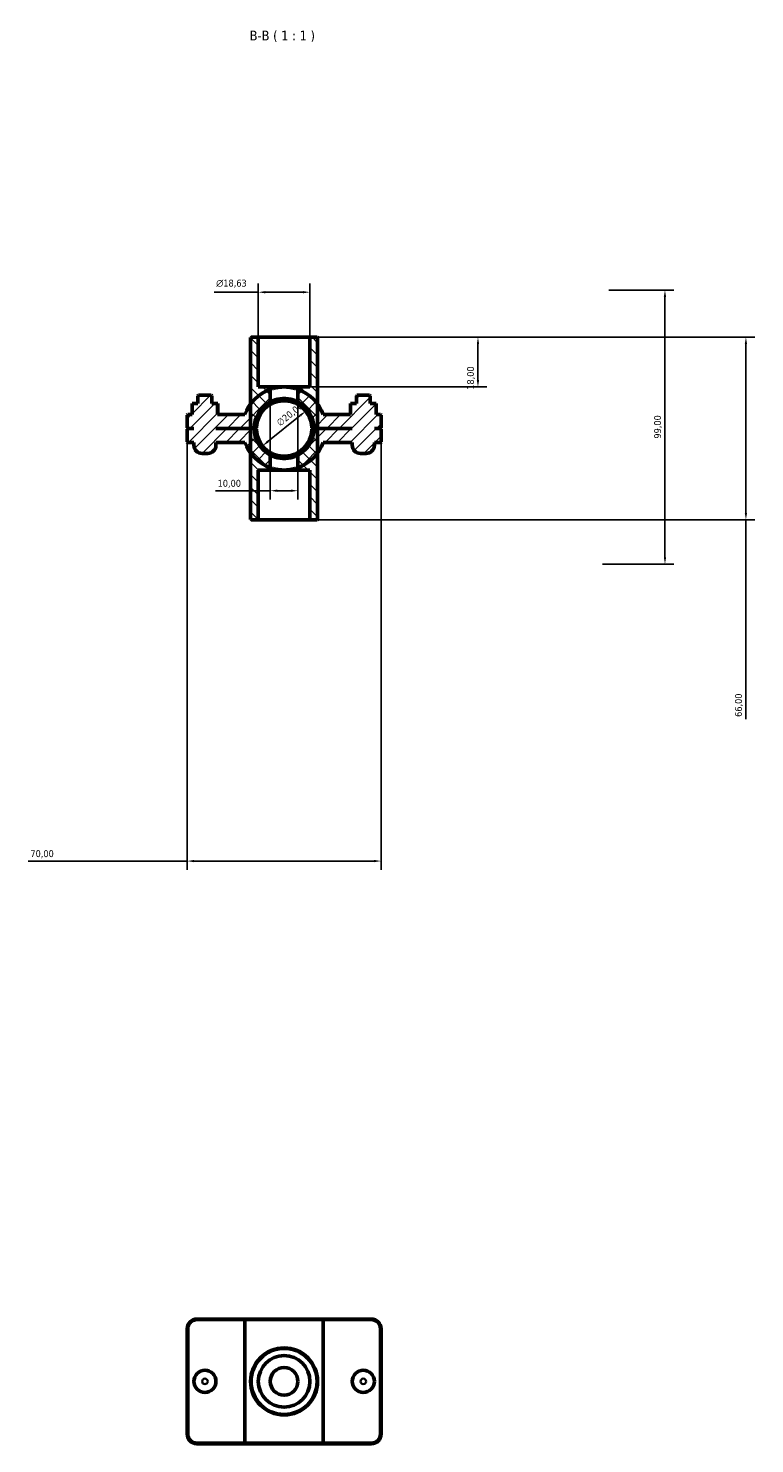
# Model space of a CAD drawing. Header units: millimetres. Extents: x 0 to 902, y -117 to 1184.
# Tile 4 of 4: x 334 to 596, y 673 to 1184. Entities that reach past the tile are written whole.
import ezdxf

# ---------------------------------------------------------------- set-up
doc = ezdxf.new("R2010")
doc.units = ezdxf.units.MM
for name, color, linetype, lineweight in [('Dimension (ISO)', 7, 'Continuous', 25), ('Hatch (ISO)', 7, 'Continuous', 18), ('Symbol (ISO)', 7, 'Continuous', 25), ('Visible (ISO)', 7, 'Continuous', 50), ('Visible Narrow (ISO)', 7, 'Continuous', 35)]:
    doc.layers.add(name, color=color, linetype=linetype, lineweight=lineweight)
doc.styles.add('Label Text (ISO)', font='tahoma.ttf')
doc.styles.add('Note Text (ISO)', font='tahoma.ttf')
doc.dimstyles.new('Default (ISO)', dxfattribs={"dimtxt": 2.5, "dimasz": 2.5, "dimexe": 3.174999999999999, "dimexo": 0, "dimgap": 0.762, "dimtad": 1, "dimrnd": 1e-08, "dimzin": 0, "dimtxsty": 'Note Text (ISO)', "dimcen": 0.09, "dimdle": 10, "dimclrd": 256, "dimclre": 256, "dimclrt": 232, "dimazin": 0, "dimtfac": 1.402080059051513, "dimtmove": 0, "dimatfit": 3, "dimfxl": 1, "dimtolj": 1, "dimtzin": 0, "dimlwd": -1, "dimlwe": -1, "dimarcsym": 0})

# ---------------------------------------------------------------- blocks, each defined once
blk = doc.blocks.new('*D7')
at = {"layer": 'Defpoints', "color": 0, "transparency": 16777216}
for p in [(435.846718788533, 1072.060728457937), (431.531218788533, 1054.060728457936), (496.5448371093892, 1054.060728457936)]:
    blk.add_point(p, dxfattribs=at)
at = {"layer": 'Dimension (ISO)', "transparency": 16777216}
for p, q in [((435.846718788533, 1072.060728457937), (499.7198371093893, 1072.060728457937)), ((496.5448371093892, 1069.560728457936), (496.5448371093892, 1056.560728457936)), ((431.531218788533, 1054.060728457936), (499.7198371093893, 1054.060728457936))]:
    blk.add_line(p, q, dxfattribs=at)
for points in [[(496.1281704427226, 1069.560728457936), (496.961503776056, 1069.560728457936), (496.5448371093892, 1072.060728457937)], [(496.1281704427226, 1056.560728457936), (496.961503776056, 1056.560728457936), (496.5448371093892, 1054.060728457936)]]:
    blk.add_solid(points, dxfattribs=at)
at = {"layer": 'Dimension (ISO)', "color": 232, "true_color": 0xca0064, "transparency": 16777216, "insert": (492.6045295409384, 1053.045449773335), "char_height": 2.5, "attachment_point": 1, "rotation": 90, "style": 'Note Text (ISO)'}
blk.add_mtext('\\A1;18,00', dxfattribs=at)
blk = doc.blocks.new('*D8')
at = {"layer": 'Defpoints', "color": 0, "transparency": 16777216}
for p in [(417.215718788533, 1088.274014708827), (417.215718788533, 1072.060728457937), (435.846718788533, 1072.060728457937)]:
    blk.add_point(p, dxfattribs=at)
at = {"layer": 'Dimension (ISO)', "transparency": 16777216}
for p, q in [((417.215718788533, 1072.060728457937), (417.215718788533, 1091.449014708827)), ((435.846718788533, 1072.060728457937), (435.846718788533, 1091.449014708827)), ((417.215718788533, 1088.274014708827), (401.2292215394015, 1088.274014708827)), ((433.3467187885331, 1088.274014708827), (419.715718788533, 1088.274014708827))]:
    blk.add_line(p, q, dxfattribs=at)
for points in [[(419.715718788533, 1088.690681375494), (419.715718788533, 1087.85734804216), (417.215718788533, 1088.274014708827)], [(433.3467187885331, 1088.690681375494), (433.3467187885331, 1087.85734804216), (435.846718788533, 1088.274014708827)]]:
    blk.add_solid(points, dxfattribs=at)
at = {"layer": 'Dimension (ISO)', "color": 232, "true_color": 0xca0064, "transparency": 16777216, "insert": (401.9912215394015, 1092.797512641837), "char_height": 2.5, "attachment_point": 1, "style": 'Note Text (ISO)'}
blk.add_mtext('\\A1;\\fAIGDT|b0|i0;\\H2.5000;\\ln\\fTahoma|b0|i0;\\H2.5000;18,63', dxfattribs=at)
blk = doc.blocks.new('*D9')
at = {"layer": 'Defpoints', "color": 0, "transparency": 16777216}
for p in [(434.321524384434, 1045.331591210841), (418.740913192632, 1032.784600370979)]:
    blk.add_point(p, dxfattribs=at)
at = {"layer": 'Dimension (ISO)', "transparency": 16777216}
blk.add_line((420.6880456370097, 1034.352616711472), (432.3743919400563, 1043.763574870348), dxfattribs=at)
blk.add_arc((426.5312187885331, 1039.05809579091), 10.00228004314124, 20.65706201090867, 60.00754031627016, dxfattribs=at)
for points in [[(432.1130558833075, 1044.088096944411), (432.6357279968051, 1043.439052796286), (434.321524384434, 1045.331591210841)], [(420.426709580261, 1034.677138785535), (420.9493816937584, 1034.028094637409), (418.740913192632, 1032.784600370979)]]:
    blk.add_solid(points, dxfattribs=at)
at = {"layer": 'Dimension (ISO)', "color": 232, "true_color": 0xca0064, "transparency": 16777216, "insert": (423.4939424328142, 1041.716248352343), "char_height": 2.5, "attachment_point": 1, "rotation": 38.84432523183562, "style": 'Note Text (ISO)'}
blk.add_mtext('\\A1;∅20,00', dxfattribs=at)
blk = doc.blocks.new('*D10')
at = {"layer": 'Defpoints', "color": 0, "transparency": 16777216}
for p in [(543.8480557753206, 1089.060728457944), (541.531218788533, 990.0607284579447), (564.080138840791, 990.0607284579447)]:
    blk.add_point(p, dxfattribs=at)
at = {"layer": 'Dimension (ISO)', "transparency": 16777216}
for p, q in [((543.8480557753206, 1089.060728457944), (567.2551388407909, 1089.060728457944)), ((564.080138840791, 1086.560728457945), (564.080138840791, 992.5607284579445)), ((541.531218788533, 990.0607284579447), (567.2551388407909, 990.0607284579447))]:
    blk.add_line(p, q, dxfattribs=at)
for points in [[(563.6634721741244, 1086.560728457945), (564.4968055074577, 1086.560728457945), (564.080138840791, 1089.060728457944)], [(563.6634721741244, 992.5607284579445), (564.4968055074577, 992.5607284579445), (564.080138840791, 990.0607284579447)]]:
    blk.add_solid(points, dxfattribs=at)
at = {"layer": 'Dimension (ISO)', "color": 232, "true_color": 0xca0064, "transparency": 16777216, "insert": (560.1465471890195, 1035.411970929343), "char_height": 2.5, "attachment_point": 1, "rotation": 90, "style": 'Note Text (ISO)'}
blk.add_mtext('\\A1;99,00', dxfattribs=at)
blk = doc.blocks.new('*D11')
at = {"layer": 'Defpoints', "color": 0, "transparency": 16777216}
for p in [(421.531218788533, 1048.633606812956), (431.531218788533, 1048.633606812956), (421.531218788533, 1016.592122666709)]:
    blk.add_point(p, dxfattribs=at)
at = {"layer": 'Dimension (ISO)', "transparency": 16777216}
for p, q in [((421.531218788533, 1048.633606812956), (421.531218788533, 1013.417122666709)), ((431.531218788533, 1048.633606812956), (431.531218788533, 1013.417122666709)), ((421.531218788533, 1016.592122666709), (401.753940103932, 1016.592122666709)), ((429.031218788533, 1016.592122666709), (424.031218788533, 1016.592122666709))]:
    blk.add_line(p, q, dxfattribs=at)
for points in [[(424.031218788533, 1017.008789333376), (424.031218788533, 1016.175456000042), (421.531218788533, 1016.592122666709)], [(429.031218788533, 1017.008789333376), (429.031218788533, 1016.175456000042), (431.531218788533, 1016.592122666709)]]:
    blk.add_solid(points, dxfattribs=at)
at = {"layer": 'Dimension (ISO)', "color": 232, "true_color": 0xca0064, "transparency": 16777216, "insert": (402.515940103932, 1020.52571431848), "char_height": 2.5, "attachment_point": 1, "style": 'Note Text (ISO)'}
blk.add_mtext('\\A1;10,00', dxfattribs=at)
blk = doc.blocks.new('*D12')
at = {"layer": 'Defpoints', "color": 0, "transparency": 16777216}
for p in [(435.846718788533, 1072.060728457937), (435.846718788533, 1006.060728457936), (593.3154783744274, 1006.060728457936)]:
    blk.add_point(p, dxfattribs=at)
at = {"layer": 'Dimension (ISO)', "transparency": 16777216}
for p, q in [((435.846718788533, 1072.060728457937), (596.4904783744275, 1072.060728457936)), ((593.3154783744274, 1069.560728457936), (593.3154783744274, 1008.560728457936)), ((435.846718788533, 1006.060728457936), (596.4904783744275, 1006.060728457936)), ((593.3154783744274, 1006.060728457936), (593.3154783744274, 934.1650817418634))]:
    blk.add_line(p, q, dxfattribs=at)
for points in [[(592.8988117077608, 1069.560728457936), (593.7321450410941, 1069.560728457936), (593.3154783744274, 1072.060728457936)], [(592.8988117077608, 1008.560728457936), (593.7321450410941, 1008.560728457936), (593.3154783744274, 1006.060728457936)]]:
    blk.add_solid(points, dxfattribs=at)
at = {"layer": 'Dimension (ISO)', "color": 232, "true_color": 0xca0064, "transparency": 16777216, "insert": (589.3818867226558, 934.9270817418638), "char_height": 2.5, "attachment_point": 1, "rotation": 90, "style": 'Note Text (ISO)'}
blk.add_mtext('\\A1;66,00', dxfattribs=at)
blk = doc.blocks.new('*D13')
at = {"layer": 'Defpoints', "color": 0, "transparency": 16777216}
for p in [(391.5312187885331, 1039.310728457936), (461.531218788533, 1039.310728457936), (391.5312187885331, 882.8712266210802)]:
    blk.add_point(p, dxfattribs=at)
at = {"layer": 'Dimension (ISO)', "transparency": 16777216}
for p, q in [((391.5312187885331, 1039.310728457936), (391.5312187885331, 879.6962266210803)), ((461.531218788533, 1039.310728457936), (461.531218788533, 879.6962266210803)), ((391.5312187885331, 882.8712266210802), (334.1473249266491, 882.8712266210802)), ((459.031218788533, 882.8712266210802), (394.0312187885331, 882.8712266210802))]:
    blk.add_line(p, q, dxfattribs=at)
for points in [[(394.0312187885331, 883.2878932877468), (394.0312187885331, 882.4545599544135), (391.5312187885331, 882.8712266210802)], [(459.031218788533, 883.2878932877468), (459.031218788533, 882.4545599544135), (461.531218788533, 882.8712266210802)]]:
    blk.add_solid(points, dxfattribs=at)
at = {"layer": 'Dimension (ISO)', "color": 232, "true_color": 0xca0064, "transparency": 16777216, "insert": (334.909324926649, 886.8048182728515), "char_height": 2.5, "attachment_point": 1, "style": 'Note Text (ISO)'}
blk.add_mtext('\\A1;70,00', dxfattribs=at)

msp = doc.modelspace()

# ---------------------------------------------------------------- hatches: boundary and pattern name
at = {"layer": 'Hatch (ISO)'}
h = msp.add_hatch(dxfattribs=at)
h.set_pattern_fill('ANSI31', color=256, scale=25.4, angle=90.00021045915, style=0)
h.set_pattern_definition([(135.0002104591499, (0, 0), (-2.245055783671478, -2.245072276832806), [])])
edge = h.paths.add_edge_path()
edge.add_line((417.215718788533, 1054.060728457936), (417.215718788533, 1072.060728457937))
edge.add_line((417.215718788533, 1072.060728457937), (414.6210687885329, 1072.060728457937))
edge.add_line((414.621068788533, 1072.060728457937), (414.4210687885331, 1071.860728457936))
edge.add_line((414.421068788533, 1071.860728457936), (414.421068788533, 1047.911958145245))
edge.add_line((414.421068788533, 1047.911958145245), (414.421068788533, 1039.110728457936))
edge.add_line((414.421068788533, 1039.110728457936), (414.421068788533, 1039.010728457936))
edge.add_line((414.421068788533, 1039.010728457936), (414.421068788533, 1030.209498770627))
edge.add_line((414.421068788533, 1030.209498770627), (414.421068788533, 1006.260728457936))
edge.add_line((414.421068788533, 1006.260728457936), (414.6210687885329, 1006.060728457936))
edge.add_line((414.621068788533, 1006.060728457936), (417.215718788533, 1006.060728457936))
edge.add_line((417.215718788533, 1006.060728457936), (417.215718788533, 1024.060728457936))
edge.add_line((417.215718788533, 1024.060728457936), (421.531218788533, 1024.060728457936))
edge.add_line((421.531218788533, 1024.060728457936), (421.531218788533, 1029.487850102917))
edge.add_ellipse((426.5312187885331, 1039.060728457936), major_axis=(-5.000000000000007, -9.57287835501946), ratio=1, start_angle=297.84372716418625, end_angle=360, ccw=False)
edge.add_ellipse((426.5312187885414, 1039.060728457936), major_axis=(-10.79988425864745, -0.0499999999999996), ratio=1, start_angle=359.46948162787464, end_angle=360, ccw=False)
edge.add_ellipse((426.5312187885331, 1039.060728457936), major_axis=(-10.79988425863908, 0.0500000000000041), ratio=1, start_angle=297.84372716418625, end_angle=360.00000000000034, ccw=False)
edge.add_line((421.531218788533, 1048.633606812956), (421.531218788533, 1054.060728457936))
edge.add_line((421.531218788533, 1054.060728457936), (417.215718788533, 1054.060728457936))
edge = h.paths.add_edge_path()
edge.add_line((435.846718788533, 1072.060728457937), (435.846718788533, 1054.060728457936))
edge.add_line((435.846718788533, 1054.060728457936), (431.531218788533, 1054.060728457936))
edge.add_line((431.531218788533, 1054.060728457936), (431.531218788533, 1048.633606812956))
edge.add_ellipse((426.5312187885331, 1039.060728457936), major_axis=(4.999999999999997, 9.572878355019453), ratio=1, start_angle=297.84372716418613, end_angle=360, ccw=False)
edge.add_ellipse((426.5312187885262, 1039.060728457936), major_axis=(10.79988425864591, 0.0499999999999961), ratio=1, start_angle=359.46948162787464, end_angle=360, ccw=False)
edge.add_ellipse((426.5312187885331, 1039.060728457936), major_axis=(10.79988425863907, -0.0499999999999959), ratio=1, start_angle=297.84372716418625, end_angle=360.0000000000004, ccw=False)
edge.add_line((431.531218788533, 1029.487850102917), (431.531218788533, 1024.060728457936))
edge.add_line((431.531218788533, 1024.060728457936), (435.846718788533, 1024.060728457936))
edge.add_line((435.846718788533, 1024.060728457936), (435.846718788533, 1006.060728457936))
edge.add_line((435.846718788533, 1006.060728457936), (438.441368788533, 1006.060728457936))
edge.add_line((438.441368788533, 1006.060728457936), (438.641368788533, 1006.260728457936))
edge.add_line((438.641368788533, 1006.260728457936), (438.641368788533, 1030.209498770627))
edge.add_line((438.641368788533, 1030.209498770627), (438.641368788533, 1039.010728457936))
edge.add_line((438.641368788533, 1039.010728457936), (438.641368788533, 1039.110728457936))
edge.add_line((438.641368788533, 1039.110728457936), (438.641368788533, 1047.911958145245))
edge.add_line((438.641368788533, 1047.911958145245), (438.641368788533, 1071.860728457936))
edge.add_line((438.6413687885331, 1071.860728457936), (438.4413687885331, 1072.060728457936))
edge.add_line((438.441368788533, 1072.060728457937), (435.846718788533, 1072.060728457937))
h = msp.add_hatch(dxfattribs=at)
h.set_pattern_fill('ANSI31', color=256, scale=25.4, style=0)
h.set_pattern_definition([(45, (0, 0), (-2.245064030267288, 2.245064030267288), [])])
edge = h.paths.add_edge_path()
edge.add_line((461.331218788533, 1039.110728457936), (461.5312187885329, 1039.310728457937))
edge.add_line((461.531218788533, 1039.310728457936), (461.531218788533, 1043.860728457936))
edge.add_line((461.531218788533, 1043.860728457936), (461.331218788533, 1044.060728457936))
edge.add_line((461.331218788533, 1044.060728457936), (459.7358449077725, 1044.060728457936))
edge.add_line((459.7358449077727, 1044.060728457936), (459.7358449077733, 1048.060728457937))
edge.add_line((459.7358449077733, 1048.060728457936), (457.631218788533, 1048.060728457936))
edge.add_line((457.631218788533, 1048.060728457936), (457.631218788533, 1050.860728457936))
edge.add_line((457.631218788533, 1050.860728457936), (457.431218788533, 1051.060728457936))
edge.add_line((457.431218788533, 1051.060728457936), (452.831218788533, 1051.060728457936))
edge.add_line((452.831218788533, 1051.060728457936), (452.6312187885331, 1050.860728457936))
edge.add_line((452.631218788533, 1050.860728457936), (452.631218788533, 1048.060728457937))
edge.add_line((452.631218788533, 1048.060728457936), (450.5265926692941, 1048.060728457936))
edge.add_line((450.5265926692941, 1048.060728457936), (450.5265926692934, 1044.060728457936))
edge.add_line((450.5265926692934, 1044.060728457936), (440.6733544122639, 1044.060728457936))
edge.add_ellipse((426.5312187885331, 1039.060728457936), major_axis=(14.14213562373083, 4.999999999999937), ratio=1, start_angle=0, end_angle=16.69160527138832)
edge.add_ellipse((426.5312187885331, 1039.060728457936), major_axis=(12.11015, 8.851229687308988), ratio=1, start_angle=0, end_angle=34.3659534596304)
edge.add_line((431.531218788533, 1053.202864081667), (431.531218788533, 1047.720982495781))
edge.add_ellipse((426.5312187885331, 1039.060728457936), major_axis=(5.000000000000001, 8.660254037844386), ratio=1, start_angle=301.43241478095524, end_angle=360, ccw=False)
edge.add_line((436.5280938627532, 1039.310705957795), (436.7310937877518, 1039.110728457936))
edge.add_line((436.7310937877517, 1039.110728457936), (437.3311030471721, 1039.110728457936))
edge.add_line((437.3311030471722, 1039.110728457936), (438.6413687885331, 1039.110728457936))
edge.add_line((438.641368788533, 1039.110728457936), (451.1312187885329, 1039.110728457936))
edge.add_line((451.131218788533, 1039.110728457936), (451.131218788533, 1039.010728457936))
edge.add_line((451.131218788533, 1039.010728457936), (438.641368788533, 1039.010728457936))
edge.add_line((438.6413687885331, 1039.010728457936), (437.3311030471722, 1039.010728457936))
edge.add_line((437.3311030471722, 1039.010728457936), (436.7310937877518, 1039.010728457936))
edge.add_line((436.7310937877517, 1039.010728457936), (436.5280938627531, 1038.810750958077))
edge.add_ellipse((426.5312187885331, 1039.060728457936), major_axis=(9.996875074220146, -0.2499774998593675), ratio=1, start_angle=301.4324147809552, end_angle=360, ccw=False)
edge.add_line((431.531218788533, 1030.400474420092), (431.531218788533, 1024.918592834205))
edge.add_ellipse((426.5312187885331, 1039.060728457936), major_axis=(5, -14.14213562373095), ratio=1, start_angle=0, end_angle=34.3659534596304)
edge.add_ellipse((426.5312187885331, 1039.060728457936), major_axis=(12.11014999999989, -8.851229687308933), ratio=1, start_angle=2.97e-14, end_angle=16.69160527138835)
edge.add_line((440.6733544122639, 1034.060728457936), (451.131218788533, 1034.060728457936))
edge.add_line((451.131218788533, 1034.060728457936), (451.131218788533, 1033.060728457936))
edge.add_ellipse((454.131218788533, 1033.060728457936), major_axis=(-3.000000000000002, -1.1e-15), ratio=1, start_angle=0, end_angle=89.99999999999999)
edge.add_line((454.131218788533, 1030.060728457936), (456.131218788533, 1030.060728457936))
edge.add_ellipse((456.131218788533, 1033.060728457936), major_axis=(0, -3.000000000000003), ratio=1, start_angle=0, end_angle=89.99999999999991)
edge.add_line((459.131218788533, 1033.060728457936), (459.131218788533, 1034.060728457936))
edge.add_line((459.131218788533, 1034.060728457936), (461.331218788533, 1034.060728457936))
edge.add_line((461.331218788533, 1034.060728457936), (461.5312187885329, 1034.260728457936))
edge.add_line((461.531218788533, 1034.260728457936), (461.531218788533, 1038.810728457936))
edge.add_line((461.531218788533, 1038.810728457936), (461.331218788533, 1039.010728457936))
edge.add_line((461.331218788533, 1039.010728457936), (459.131218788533, 1039.010728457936))
edge.add_line((459.131218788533, 1039.010728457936), (459.131218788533, 1039.110728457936))
edge.add_line((459.131218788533, 1039.110728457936), (461.331218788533, 1039.110728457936))
edge = h.paths.add_edge_path()
edge.add_line((391.5312187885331, 1039.310728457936), (391.7312187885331, 1039.110728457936))
edge.add_line((391.731218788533, 1039.110728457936), (393.931218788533, 1039.110728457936))
edge.add_line((393.9312187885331, 1039.110728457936), (393.9312187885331, 1039.010728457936))
edge.add_line((393.9312187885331, 1039.010728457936), (391.7312187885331, 1039.010728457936))
edge.add_line((391.731218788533, 1039.010728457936), (391.531218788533, 1038.810728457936))
edge.add_line((391.5312187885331, 1038.810728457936), (391.5312187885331, 1034.260728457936))
edge.add_line((391.5312187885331, 1034.260728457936), (391.7312187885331, 1034.060728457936))
edge.add_line((391.731218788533, 1034.060728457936), (393.931218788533, 1034.060728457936))
edge.add_line((393.9312187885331, 1034.060728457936), (393.9312187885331, 1033.060728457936))
edge.add_ellipse((396.931218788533, 1033.060728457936), major_axis=(-3.000000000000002, -3.3e-15), ratio=1, start_angle=0, end_angle=89.99999999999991)
edge.add_line((396.931218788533, 1030.060728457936), (398.931218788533, 1030.060728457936))
edge.add_ellipse((398.9312187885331, 1033.060728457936), major_axis=(0, -3.000000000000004), ratio=1, start_angle=0, end_angle=89.99999999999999)
edge.add_line((401.931218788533, 1033.060728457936), (401.931218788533, 1034.060728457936))
edge.add_line((401.931218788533, 1034.060728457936), (412.389083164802, 1034.060728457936))
edge.add_ellipse((426.5312187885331, 1039.060728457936), major_axis=(-14.14213562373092, -4.999999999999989), ratio=1, start_angle=0, end_angle=16.6916052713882)
edge.add_ellipse((426.5312187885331, 1039.060728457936), major_axis=(-12.11014999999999, -8.851229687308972), ratio=1, start_angle=0, end_angle=34.3659534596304)
edge.add_line((421.531218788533, 1024.918592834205), (421.531218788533, 1030.400474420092))
edge.add_ellipse((426.5312187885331, 1039.060728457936), major_axis=(-4.999999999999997, -8.660254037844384), ratio=1, start_angle=301.4324147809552, end_angle=360, ccw=False)
edge.add_line((416.5343437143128, 1038.810750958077), (416.3313437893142, 1039.010728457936))
edge.add_line((416.3313437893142, 1039.010728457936), (415.7313345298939, 1039.010728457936))
edge.add_line((415.7313345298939, 1039.010728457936), (414.421068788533, 1039.010728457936))
edge.add_line((414.421068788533, 1039.010728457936), (401.931218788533, 1039.010728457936))
edge.add_line((401.931218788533, 1039.010728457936), (401.931218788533, 1039.110728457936))
edge.add_line((401.931218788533, 1039.110728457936), (414.421068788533, 1039.110728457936))
edge.add_line((414.421068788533, 1039.110728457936), (415.7313345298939, 1039.110728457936))
edge.add_line((415.7313345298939, 1039.110728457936), (416.3313437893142, 1039.110728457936))
edge.add_line((416.3313437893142, 1039.110728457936), (416.5343437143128, 1039.310705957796))
edge.add_ellipse((426.5312187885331, 1039.060728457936), major_axis=(-9.99687507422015, 0.2499774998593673), ratio=1, start_angle=301.43241478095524, end_angle=360, ccw=False)
edge.add_line((421.531218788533, 1047.720982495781), (421.531218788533, 1053.202864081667))
edge.add_ellipse((426.5312187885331, 1039.060728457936), major_axis=(-5.000000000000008, 14.14213562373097), ratio=1, start_angle=0, end_angle=34.36595345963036)
edge.add_ellipse((426.5312187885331, 1039.060728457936), major_axis=(-12.11014999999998, 8.851229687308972), ratio=1, start_angle=0, end_angle=16.69160527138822)
edge.add_line((412.389083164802, 1044.060728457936), (402.5358449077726, 1044.060728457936))
edge.add_line((402.5358449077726, 1044.060728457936), (402.5358449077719, 1048.060728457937))
edge.add_line((402.5358449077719, 1048.060728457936), (400.431218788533, 1048.060728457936))
edge.add_line((400.431218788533, 1048.060728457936), (400.431218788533, 1050.860728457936))
edge.add_line((400.431218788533, 1050.860728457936), (400.231218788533, 1051.060728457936))
edge.add_line((400.231218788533, 1051.060728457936), (395.631218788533, 1051.060728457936))
edge.add_line((395.6312187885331, 1051.060728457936), (395.4312187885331, 1050.860728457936))
edge.add_line((395.4312187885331, 1050.860728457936), (395.4312187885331, 1048.060728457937))
edge.add_line((395.4312187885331, 1048.060728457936), (393.3265926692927, 1048.060728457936))
edge.add_line((393.3265926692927, 1048.060728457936), (393.3265926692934, 1044.060728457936))
edge.add_line((393.3265926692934, 1044.060728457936), (391.7312187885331, 1044.060728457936))
edge.add_line((391.7312187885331, 1044.060728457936), (391.5312187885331, 1043.860728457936))
edge.add_line((391.5312187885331, 1043.860728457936), (391.5312187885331, 1039.310728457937))

# ---------------------------------------------------------------- linework, layer by layer
at = {"layer": 'Visible (ISO)'}
for p, q in [((414.621068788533, 1072.060728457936), (414.4210687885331, 1071.860728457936)), ((414.4210687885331, 1071.860728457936), (414.421068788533, 1006.260728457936)), ((417.215718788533, 1072.060728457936), (414.621068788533, 1072.060728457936)), ((417.215718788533, 1054.060728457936), (417.215718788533, 1072.060728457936)), ((417.215718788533, 1072.060728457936), (435.846718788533, 1072.060728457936)), ((435.846718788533, 1072.060728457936), (435.846718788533, 1054.060728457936)), ((438.441368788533, 1072.060728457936), (435.846718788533, 1072.060728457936)), ((438.6413687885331, 1071.860728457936), (438.441368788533, 1072.060728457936)), ((438.641368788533, 1006.260728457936), (438.6413687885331, 1071.860728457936)), ((421.531218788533, 1054.060728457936), (417.215718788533, 1054.060728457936)), ((421.531218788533, 1048.633606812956), (421.531218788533, 1054.060728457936)), ((421.531218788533, 1054.060728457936), (431.531218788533, 1054.060728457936)), ((421.531218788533, 1047.720982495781), (421.531218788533, 1053.202864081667)), ((435.846718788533, 1054.060728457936), (431.531218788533, 1054.060728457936)), ((431.531218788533, 1054.060728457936), (431.531218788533, 1048.633606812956)), ((431.531218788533, 1053.202864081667), (431.531218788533, 1047.720982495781)), ((395.4312187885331, 1048.060728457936), (393.3265926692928, 1048.060728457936)), ((393.3265926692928, 1048.060728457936), (393.3265926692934, 1044.060728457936)), ((395.6312187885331, 1051.060728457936), (395.4312187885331, 1050.860728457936)), ((395.4312187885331, 1050.860728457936), (395.4312187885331, 1048.060728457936)), ((400.231218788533, 1051.060728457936), (395.6312187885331, 1051.060728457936)), ((400.431218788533, 1050.860728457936), (400.231218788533, 1051.060728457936)), ((400.431218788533, 1048.060728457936), (400.431218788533, 1050.860728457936)), ((402.5358449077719, 1048.060728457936), (400.431218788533, 1048.060728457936)), ((402.5358449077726, 1044.060728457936), (402.5358449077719, 1048.060728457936)), ((402.5358449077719, 1048.060728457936), (402.5499546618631, 1048.060728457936)), ((402.5499546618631, 1044.060728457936), (402.5499546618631, 1048.060728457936)), ((450.5265926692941, 1048.060728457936), (450.512482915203, 1048.060728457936)), ((450.512482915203, 1044.060728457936), (450.512482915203, 1048.060728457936)), ((452.631218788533, 1048.060728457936), (450.5265926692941, 1048.060728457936)), ((450.5265926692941, 1048.060728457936), (450.5265926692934, 1044.060728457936)), ((452.831218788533, 1051.060728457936), (452.631218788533, 1050.860728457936)), ((452.631218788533, 1050.860728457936), (452.631218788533, 1048.060728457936)), ((457.431218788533, 1051.060728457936), (452.831218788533, 1051.060728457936)), ((457.631218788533, 1050.860728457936), (457.431218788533, 1051.060728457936)), ((457.631218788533, 1048.060728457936), (457.631218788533, 1050.860728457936)), ((459.7358449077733, 1048.060728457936), (457.631218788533, 1048.060728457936)), ((459.7358449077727, 1044.060728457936), (459.7358449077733, 1048.060728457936)), ((391.7312187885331, 1044.060728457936), (391.5312187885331, 1043.860728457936)), ((391.5312187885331, 1043.860728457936), (391.5312187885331, 1039.310728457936)), ((393.3265926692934, 1044.060728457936), (391.7312187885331, 1044.060728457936)), ((412.389083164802, 1044.060728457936), (402.5358449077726, 1044.060728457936)), ((450.5265926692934, 1044.060728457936), (440.6733544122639, 1044.060728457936)), ((461.331218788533, 1044.060728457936), (459.7358449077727, 1044.060728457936)), ((461.531218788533, 1043.860728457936), (461.331218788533, 1044.060728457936)), ((461.531218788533, 1039.310728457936), (461.531218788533, 1043.860728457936)), ((391.5312187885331, 1039.310728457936), (391.7312187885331, 1039.110728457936)), ((391.7312187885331, 1039.010728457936), (391.5312187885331, 1038.810728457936)), ((391.5312187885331, 1038.810728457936), (391.5312187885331, 1034.260728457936)), ((391.7312187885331, 1039.110728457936), (393.9312187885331, 1039.110728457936)), ((393.9312187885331, 1039.010728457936), (391.7312187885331, 1039.010728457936)), ((393.9312187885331, 1039.110728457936), (393.9312187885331, 1039.010728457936)), ((401.931218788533, 1039.010728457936), (401.931218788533, 1039.110728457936)), ((401.931218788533, 1039.110728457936), (416.3313437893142, 1039.110728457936)), ((416.3313437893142, 1039.010728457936), (401.931218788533, 1039.010728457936)), ((416.3313437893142, 1039.110728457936), (416.5343437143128, 1039.310705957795)), ((416.5343437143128, 1038.810750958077), (416.3313437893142, 1039.010728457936)), ((436.5280938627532, 1039.310705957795), (436.7310937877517, 1039.110728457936)), ((436.7310937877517, 1039.010728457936), (436.5280938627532, 1038.810750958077)), ((436.7310937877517, 1039.110728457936), (451.131218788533, 1039.110728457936)), ((451.131218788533, 1039.010728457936), (436.7310937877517, 1039.010728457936)), ((451.131218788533, 1039.110728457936), (451.131218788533, 1039.010728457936)), ((459.131218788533, 1039.010728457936), (459.131218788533, 1039.110728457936)), ((459.131218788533, 1039.110728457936), (461.331218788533, 1039.110728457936)), ((461.331218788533, 1039.010728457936), (459.131218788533, 1039.010728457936)), ((461.331218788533, 1039.110728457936), (461.531218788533, 1039.310728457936)), ((461.531218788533, 1038.810728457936), (461.331218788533, 1039.010728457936)), ((461.531218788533, 1034.260728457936), (461.531218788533, 1038.810728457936)), ((391.5312187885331, 1034.260728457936), (391.7312187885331, 1034.060728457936)), ((391.7312187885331, 1034.060728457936), (393.9312187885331, 1034.060728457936)), ((393.9312187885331, 1034.060728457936), (393.9312187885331, 1033.060728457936)), ((401.931218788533, 1033.060728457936), (401.931218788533, 1034.060728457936)), ((401.931218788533, 1034.060728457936), (412.389083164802, 1034.060728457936)), ((440.6733544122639, 1034.060728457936), (451.131218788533, 1034.060728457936)), ((451.131218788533, 1034.060728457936), (451.131218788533, 1033.060728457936)), ((459.131218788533, 1033.060728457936), (459.131218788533, 1034.060728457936)), ((459.131218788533, 1034.060728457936), (461.331218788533, 1034.060728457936)), ((461.331218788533, 1034.060728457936), (461.531218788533, 1034.260728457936)), ((396.931218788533, 1030.060728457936), (398.9312187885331, 1030.060728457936)), ((421.531218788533, 1024.918592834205), (421.531218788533, 1030.400474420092)), ((421.531218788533, 1024.060728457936), (421.531218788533, 1029.487850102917)), ((431.531218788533, 1030.400474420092), (431.531218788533, 1024.918592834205)), ((431.531218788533, 1029.487850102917), (431.531218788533, 1024.060728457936)), ((454.131218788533, 1030.060728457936), (456.131218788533, 1030.060728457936)), ((417.215718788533, 1006.060728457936), (417.215718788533, 1024.060728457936)), ((417.215718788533, 1024.060728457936), (421.531218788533, 1024.060728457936)), ((431.531218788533, 1024.060728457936), (421.531218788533, 1024.060728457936)), ((431.531218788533, 1024.060728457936), (435.846718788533, 1024.060728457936)), ((435.846718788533, 1024.060728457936), (435.846718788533, 1006.060728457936)), ((414.421068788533, 1006.260728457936), (414.621068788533, 1006.060728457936)), ((414.621068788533, 1006.060728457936), (417.215718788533, 1006.060728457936)), ((435.846718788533, 1006.060728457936), (417.215718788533, 1006.060728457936)), ((435.846718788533, 1006.060728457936), (438.441368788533, 1006.060728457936)), ((438.441368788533, 1006.060728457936), (438.641368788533, 1006.260728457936)), ((412.5312187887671, 717.5007845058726), (395.0312187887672, 717.5007845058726)), ((395.0312187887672, 717.3007845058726), (412.3890831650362, 717.3007845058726)), ((440.6733544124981, 717.3007845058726), (412.3890831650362, 717.3007845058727)), ((412.3890831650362, 672.7007845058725), (412.3890831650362, 717.3007845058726)), ((412.5312187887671, 717.5007845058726), (440.5312187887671, 717.5007845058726)), ((458.0312187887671, 717.5007845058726), (440.5312187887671, 717.5007845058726)), ((440.6733544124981, 717.3007845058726), (458.0312187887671, 717.3007845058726)), ((440.6733544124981, 672.7007845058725), (440.6733544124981, 717.3007845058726)), ((391.5312187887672, 714.0007845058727), (391.5312187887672, 676.0007845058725)), ((391.7312187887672, 676.0007845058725), (391.7312187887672, 714.0007845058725)), ((461.3312187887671, 714.0007845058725), (461.3312187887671, 676.0007845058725)), ((461.5312187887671, 676.0007845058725), (461.5312187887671, 714.0007845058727)), ((412.3890831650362, 672.7007845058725), (395.0312187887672, 672.7007845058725)), ((395.0312187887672, 672.5007845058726), (412.5312187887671, 672.5007845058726)), ((412.3890831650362, 672.7007845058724), (440.6733544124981, 672.7007845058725)), ((440.5312187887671, 672.5007845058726), (412.5312187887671, 672.5007845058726)), ((440.5312187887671, 672.5007845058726), (458.0312187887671, 672.5007845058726)), ((458.0312187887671, 672.7007845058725), (440.6733544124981, 672.7007845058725))]:
    msp.add_line(p, q, dxfattribs=at)
for centre, radius in [((426.5312187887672, 695.0007845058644), 12.11015), ((426.5312187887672, 695.0007845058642), 11.91015), ((426.5312187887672, 695.0007845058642), 9.3155), ((397.9312187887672, 695.0007845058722), 4), ((426.5312187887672, 695.0007845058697), 5), ((455.1312187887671, 695.0007845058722), 4)]:
    msp.add_circle(centre, radius, dxfattribs=at)
for centre, radius, start, end in [((426.5312187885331, 1039.060728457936), 14.99999999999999, 109.4712206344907, 160.5287793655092), ((426.5312187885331, 1039.060728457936), 14.99999999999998, 19.47122063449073, 70.52877936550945), ((426.5312187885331, 1039.060728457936), 10.8, 117.5784679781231, 242.4215320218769), ((426.5312187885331, 1039.060728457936), 10, 119.9999999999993, 178.5675852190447), ((426.5312187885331, 1039.060728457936), 10.8, 297.5784679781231, 62.42153202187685), ((426.5312187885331, 1039.060728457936), 9.999999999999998, 1.432414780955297, 59.99999999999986), ((426.5312187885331, 1039.060728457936), 9.999999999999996, 181.4324147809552, 239.9999999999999), ((426.5312187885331, 1039.060728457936), 9.999999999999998, 299.9999999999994, 358.5675852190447), ((396.931218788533, 1033.060728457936), 3.000000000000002, 180, 270), ((398.9312187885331, 1033.060728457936), 3.000000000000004, 270, 0), ((426.5312187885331, 1039.060728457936), 15.00000000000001, 199.4712206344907, 250.5287793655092), ((426.5312187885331, 1039.060728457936), 15, 289.4712206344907, 340.5287793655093), ((454.131218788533, 1033.060728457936), 3.000000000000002, 180, 270), ((456.131218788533, 1033.060728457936), 3.000000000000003, 270, 0), ((395.0312187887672, 714.0007845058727), 3.500000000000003, 90, 180), ((395.0312187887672, 714.0007845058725), 3.300000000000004, 90, 180), ((458.0312187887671, 714.0007845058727), 3.499999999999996, 0, 90), ((458.0312187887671, 714.0007845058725), 3.300000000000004, 0, 90), ((395.0312187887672, 676.0007845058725), 3.500000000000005, 180, 270), ((395.0312187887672, 676.0007845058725), 3.300000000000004, 180, 270), ((458.0312187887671, 676.0007845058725), 3.499999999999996, 270, 0), ((458.0312187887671, 676.0007845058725), 3.300000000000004, 270, 0)]:
    msp.add_arc(centre, radius, start, end, dxfattribs=at)
for points, knots in [([(421.531218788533, 1053.202864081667), (421.531218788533, 1053.202864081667), (421.658767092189, 1053.249862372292), (422.1704542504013, 1053.415380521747), (422.5543663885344, 1053.53107273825), (423.436798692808, 1053.745094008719), (423.995829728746, 1053.857913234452), (425.2263881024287, 1054.016740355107), (425.8982821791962, 1054.060728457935), (426.5312187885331, 1054.060728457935)], [1.519400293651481, 1.519400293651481, 1.519400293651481, 1.519400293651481, 1.709369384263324, 1.709369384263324, 1.899338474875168, 1.899338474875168, 2.089219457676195, 2.089219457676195, 2.279100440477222, 2.279100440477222, 2.279100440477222, 2.279100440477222]), ([(426.5312187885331, 1054.060728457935), (427.1641553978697, 1054.060728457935), (427.8360494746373, 1054.016740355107), (429.0666078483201, 1053.857913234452), (429.6256388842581, 1053.745094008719), (430.5080711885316, 1053.53107273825), (430.8919833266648, 1053.415380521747), (431.4036704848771, 1053.249862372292), (431.531218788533, 1053.202864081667), (431.531218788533, 1053.202864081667)], [2.279100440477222, 2.279100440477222, 2.279100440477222, 2.279100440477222, 2.468981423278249, 2.468981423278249, 2.658862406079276, 2.658862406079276, 2.848831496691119, 2.848831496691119, 3.038800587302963, 3.038800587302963, 3.038800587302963, 3.038800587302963]), ([(421.531218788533, 1048.633606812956), (421.531218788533, 1048.633606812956), (421.6609643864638, 1048.704434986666), (422.1738681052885, 1048.946776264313), (422.5566830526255, 1049.113535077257), (423.4338416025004, 1049.417430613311), (423.9897399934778, 1049.576010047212), (425.219113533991, 1049.798914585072), (425.8932483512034, 1049.860728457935), (427.1691892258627, 1049.860728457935), (427.843324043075, 1049.798914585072), (429.0726975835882, 1049.576010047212), (429.6285959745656, 1049.417430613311), (430.5057545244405, 1049.113535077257), (430.8885694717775, 1048.946776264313), (431.4014731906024, 1048.704434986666), (431.531218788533, 1048.633606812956), (431.531218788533, 1048.633606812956)], [0, 0, 0, 0, 0.1917602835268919, 0.1917602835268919, 0.3835205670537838, 0.3835205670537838, 0.5749116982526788, 0.5749116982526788, 0.7663028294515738, 0.7663028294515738, 0.9576939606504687, 0.9576939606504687, 1.149085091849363, 1.149085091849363, 1.340845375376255, 1.340845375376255, 1.532605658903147, 1.532605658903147, 1.532605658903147, 1.532605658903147]), ([(431.531218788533, 1047.720982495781), (431.531218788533, 1047.72098249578), (431.4006467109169, 1047.7998556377), (430.8873623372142, 1048.066708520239), (430.5049979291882, 1048.24923079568), (429.6297021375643, 1048.580061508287), (429.0749225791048, 1048.752052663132), (427.8459441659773, 1048.993688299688), (427.1709952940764, 1049.060728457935), (425.8914422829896, 1049.060728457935), (425.2164934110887, 1048.993688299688), (423.9875149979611, 1048.752052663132), (423.4327354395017, 1048.580061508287), (422.5574396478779, 1048.24923079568), (422.1750752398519, 1048.066708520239), (421.6617908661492, 1047.7998556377), (421.531218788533, 1047.72098249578), (421.531218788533, 1047.720982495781)], [0, 0, 0, 0, 0.1924576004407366, 0.1924576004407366, 0.3849152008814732, 0.3849152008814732, 0.5768481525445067, 0.5768481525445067, 0.7687811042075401, 0.7687811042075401, 0.9607140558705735, 0.9607140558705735, 1.152647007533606, 1.152647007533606, 1.345104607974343, 1.345104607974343, 1.53756220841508, 1.53756220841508, 1.53756220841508, 1.53756220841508]), ([(421.531218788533, 1030.400474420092), (421.531218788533, 1030.400474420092), (421.6617908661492, 1030.321601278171), (422.1750752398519, 1030.054748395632), (422.5574396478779, 1029.872226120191), (423.4327354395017, 1029.541395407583), (423.9875149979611, 1029.369404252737), (425.2164934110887, 1029.127768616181), (425.8914422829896, 1029.060728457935), (427.1709952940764, 1029.060728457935), (427.8459441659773, 1029.127768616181), (429.0749225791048, 1029.369404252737), (429.6297021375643, 1029.541395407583), (430.5049979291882, 1029.872226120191), (430.8873623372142, 1030.054748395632), (431.4006467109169, 1030.321601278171), (431.531218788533, 1030.400474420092), (431.531218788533, 1030.400474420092)], [0, 0, 0, 0, 0.1924576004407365, 0.1924576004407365, 0.384915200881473, 0.384915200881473, 0.5768481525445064, 0.5768481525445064, 0.7687811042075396, 0.7687811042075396, 0.9607140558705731, 0.9607140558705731, 1.152647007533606, 1.152647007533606, 1.345104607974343, 1.345104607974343, 1.537562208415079, 1.537562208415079, 1.537562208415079, 1.537562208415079]), ([(421.531218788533, 1029.487850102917), (421.531218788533, 1029.487850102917), (421.6609643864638, 1029.417021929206), (422.1738681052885, 1029.174680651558), (422.5566830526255, 1029.007921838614), (423.4338416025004, 1028.70402630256), (423.9897399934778, 1028.545446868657), (425.219113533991, 1028.322542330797), (425.8932483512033, 1028.260728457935), (427.1691892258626, 1028.260728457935), (427.843324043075, 1028.322542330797), (429.0726975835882, 1028.545446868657), (429.6285959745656, 1028.70402630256), (430.5057545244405, 1029.007921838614), (430.8885694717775, 1029.174680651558), (431.4014731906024, 1029.417021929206), (431.531218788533, 1029.487850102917), (431.531218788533, 1029.487850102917)], [1.532605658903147, 1.532605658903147, 1.532605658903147, 1.532605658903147, 1.724365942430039, 1.724365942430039, 1.916126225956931, 1.916126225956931, 2.107517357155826, 2.107517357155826, 2.298908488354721, 2.298908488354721, 2.490299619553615, 2.490299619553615, 2.68169075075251, 2.68169075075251, 2.873451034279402, 2.873451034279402, 3.065211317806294, 3.065211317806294, 3.065211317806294, 3.065211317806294]), ([(426.5312187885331, 1024.060728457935), (425.8982821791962, 1024.060728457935), (425.2263881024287, 1024.104716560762), (423.995829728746, 1024.263543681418), (423.436798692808, 1024.376362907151), (422.5543663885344, 1024.59038417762), (422.1704542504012, 1024.706076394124), (421.658767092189, 1024.87159454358), (421.531218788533, 1024.918592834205), (421.531218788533, 1024.918592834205)], [2.279100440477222, 2.279100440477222, 2.279100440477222, 2.279100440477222, 2.46898142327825, 2.46898142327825, 2.658862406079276, 2.658862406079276, 2.848831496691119, 2.848831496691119, 3.038800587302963, 3.038800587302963, 3.038800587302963, 3.038800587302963]), ([(431.531218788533, 1024.918592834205), (431.531218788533, 1024.918592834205), (431.4036704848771, 1024.87159454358), (430.8919833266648, 1024.706076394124), (430.5080711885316, 1024.59038417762), (429.6256388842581, 1024.376362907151), (429.0666078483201, 1024.263543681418), (427.8360494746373, 1024.104716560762), (427.1641553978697, 1024.060728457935), (426.5312187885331, 1024.060728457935)], [1.519400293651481, 1.519400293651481, 1.519400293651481, 1.519400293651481, 1.709369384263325, 1.709369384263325, 1.899338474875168, 1.899338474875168, 2.089219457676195, 2.089219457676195, 2.279100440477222, 2.279100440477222, 2.279100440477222, 2.279100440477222])]:
    msp.add_open_spline(points, degree=3, knots=knots, dxfattribs=at)
for points in [[(412.5312187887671, 717.5007845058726), (412.4836493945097, 717.4341873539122), (412.4362704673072, 717.367517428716), (412.3890831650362, 717.3007845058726)], [(440.5312187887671, 717.5007845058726), (440.5787881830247, 717.4341873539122), (440.6261671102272, 717.3675174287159), (440.6733544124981, 717.3007845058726)], [(412.5312187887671, 672.5007845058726), (412.4836493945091, 672.567381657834), (412.436270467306, 672.6340515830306), (412.3890831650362, 672.7007845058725)], [(440.5312187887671, 672.5007845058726), (440.5787881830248, 672.5673816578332), (440.6261671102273, 672.6340515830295), (440.6733544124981, 672.7007845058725)]]:
    msp.add_open_spline(points, degree=3, dxfattribs=at)
at = {"layer": 'Visible Narrow (ISO)'}
for p, q in [((395.0312187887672, 717.3107845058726), (395.0312187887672, 717.4907845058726)), ((458.0312187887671, 717.3107845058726), (458.0312187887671, 717.4907845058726)), ((391.7212187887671, 714.0007845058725), (391.5412187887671, 714.0007845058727)), ((461.3412187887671, 714.0007845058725), (461.5212187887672, 714.0007845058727)), ((391.7212187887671, 676.0007845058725), (391.5412187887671, 676.0007845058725)), ((461.3412187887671, 676.0007845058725), (461.5212187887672, 676.0007845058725)), ((395.0312187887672, 672.6907845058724), (395.0312187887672, 672.5107845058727)), ((458.0312187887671, 672.6907845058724), (458.0312187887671, 672.5107845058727))]:
    msp.add_line(p, q, dxfattribs=at)
for centre in [(397.9312187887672, 695.0007845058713), (455.1312187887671, 695.0007845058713)]:
    msp.add_circle(centre, 0.9999999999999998, dxfattribs=at)

# ---------------------------------------------------------------- texts
at = {"layer": 'Symbol (ISO)', "insert": (414.0923219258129, 1178.560728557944), "char_height": 3.499999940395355, "attachment_point": 7, "style": 'Label Text (ISO)'}
msp.add_mtext('B-B ( 1 : 1 )', dxfattribs=at)

# ---------------------------------------------------------------- dimensions: what is measured, and where the dimension line sits
at = {"layer": 'Dimension (ISO)'}
dim = msp.add_linear_dim(base=(417.215718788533, 1088.274014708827), p1=(435.846718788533, 1072.060728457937), p2=(417.215718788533, 1072.060728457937), angle=180, text='\\fAIGDT|b0|i0;\\H2.5000;\\ln\\fTahoma|b0|i0;\\H2.5000;<>', dimstyle='Default (ISO)', override={"dimdec": 2, "dimtp": 0, "dimtm": 0, "dimtdec": 2, "dimtofl": 0, "dimatfit": 2}, dxfattribs=at)
dim.commit()
dim.dimension.update_dxf_attribs({"geometry": '*D8', "text_midpoint": (407.518718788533, 1088.274014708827), "dimtype": 160})
for base, p1, p2, angle, override, picture, middle in [((564.080138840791, 990.0607284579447), (543.8480557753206, 1089.060728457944), (541.531218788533, 990.0607284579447), 270, {"dimdec": 2, "dimtp": 0, "dimtm": 0, "dimtdec": 2, "dimtofl": 0, "dimatfit": 1}, '*D10', (564.0801388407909, 1039.560728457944)), ((496.5448371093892, 1054.060728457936), (435.846718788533, 1072.060728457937), (431.531218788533, 1054.060728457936), 90, {"dimdec": 2, "dimtp": 0, "dimtm": 0, "dimtdec": 2, "dimtofl": 0, "dimatfit": 1}, '*D7', (496.5448371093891, 1057.060728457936)), ((593.3154783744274, 1006.060728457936), (435.846718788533, 1072.060728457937), (435.846718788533, 1006.060728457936), 90, {"dimdec": 2, "dimtp": 0, "dimtm": 0, "dimtdec": 2, "dimtofl": 0, "dimatfit": 2}, '*D12', (593.3154783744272, 939.0607284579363))]:
    dim = msp.add_linear_dim(base=base, p1=p1, p2=p2, angle=angle, dimstyle='Default (ISO)', override=override, dxfattribs=at)
    dim.commit()
    dim.dimension.update_dxf_attribs({"geometry": picture, "text_midpoint": middle, "dimtype": 160})
for base, p1, p2, picture, middle in [((421.531218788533, 1016.592122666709), (431.531218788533, 1048.633606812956), (421.531218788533, 1048.633606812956), '*D11', (406.531218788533, 1016.592122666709)), ((391.5312187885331, 882.8712266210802), (461.531218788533, 1039.310728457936), (391.5312187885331, 1039.310728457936), '*D13', (339.0312187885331, 882.8712266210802))]:
    dim = msp.add_linear_dim(base=base, p1=p1, p2=p2, dimstyle='Default (ISO)', override={"dimdec": 2, "dimtp": 0, "dimtm": 0, "dimtdec": 2, "dimtofl": 0, "dimatfit": 2}, dxfattribs=at)
    dim.commit()
    dim.dimension.update_dxf_attribs({"geometry": picture, "text_midpoint": middle, "dimtype": 160})
dim = msp.add_diameter_dim_2p(p1=(418.740913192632, 1032.784600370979), p2=(434.321524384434, 1045.331591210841), dimstyle='Default (ISO)', override={"dimdec": 2, "dimlfac": 0.9997720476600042, "dimtp": 0, "dimtm": 0, "dimtdec": 2, "dimatfit": 2}, dxfattribs=at)
dim.commit()
dim.dimension.update_dxf_attribs({"geometry": '*D9', "text_midpoint": (430.265148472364, 1042.065011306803), "dimtype": 163})

doc.saveas('drawing.dxf')
